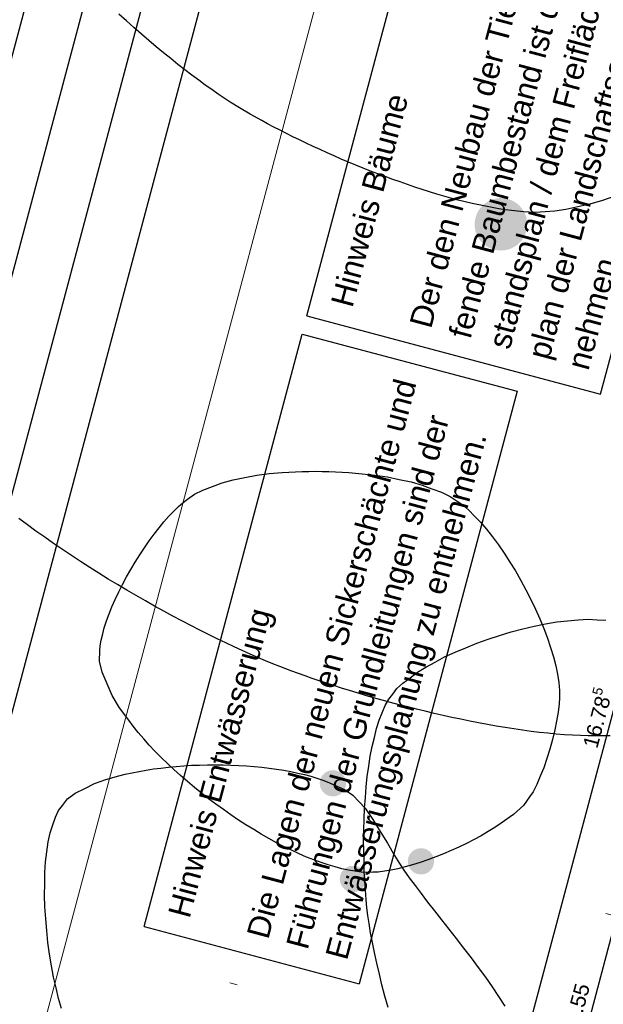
# Model space of a CAD drawing. Header units: metres. Extents: x 4462557 to 4462755, y 5328146 to 5328388.
# Tile 123 of 149: x 4462627 to 4462635, y 5328316 to 5328329. Entities that reach past the tile are written whole.
import ezdxf

# ---------------------------------------------------------------- set-up
doc = ezdxf.new("R2010")
doc.units = ezdxf.units.M
doc.header["$PDMODE"] = 65
doc.linetypes.add('AUSGEZOGEN', pattern=[0])
doc.linetypes.add('VERDECKT2_S2', pattern=[0.15, 0.1, -0.05])
doc.layers.add('B31_BEWLIN', color=3, linetype='AUSGEZOGEN')
doc.layers.add('Maßlinie_Allgemein', color=7, linetype='AUSGEZOGEN', lineweight=13)
doc.layers.add('Standard', color=7, linetype='AUSGEZOGEN', lineweight=13)
doc.styles.add('ARIAL', font='ARIAL.TTF')
doc.dimstyles.new('_DIMSTYLE_10', dxfattribs={"dimtxt": 0.2, "dimasz": 0.3, "dimexe": 0, "dimexo": 1e-06, "dimgap": 0.1, "dimtad": 2, "dimdec": 3, "dimrnd": 0.005, "dimzin": 4, "dimdsep": 46, "dimtxsty": 'ARIAL', "dimblk1": 'ALL_ML_STRICH', "dimblk2": 'ALL_ML_STRICH', "dimsah": 1, "dimcen": 0, "dimse1": 1, "dimse2": 1, "dimclrd": 7, "dimclre": 7, "dimclrt": 7, "dimadec": 0, "dimazin": 0, "dimtfac": 1, "dimtdec": 0, "dimtix": 1, "dimtmove": 2, "dimatfit": 3, "dimfxl": 0, "dimtzin": 0, "dimlwd": 0, "dimlwe": 13, "dimarcsym": 0})
doc.dimstyles.new('_DIMSTYLE_3', dxfattribs={"dimtxt": 0.2, "dimasz": 0.3, "dimexe": 0, "dimexo": 0, "dimgap": 0.1, "dimtad": 2, "dimrnd": 0.005, "dimzin": 4, "dimdsep": 46, "dimtxsty": 'ARIAL', "dimblk1": 'ALL_ML_STRICH', "dimblk2": 'ALL_ML_STRICH', "dimsah": 1, "dimcen": 0, "dimclrd": 7, "dimclre": 7, "dimclrt": 7, "dimadec": 0, "dimazin": 0, "dimtfac": 1, "dimtdec": 0, "dimtix": 1, "dimtmove": 2, "dimatfit": 3, "dimfxl": 0, "dimtzin": 0, "dimlwd": 0, "dimlwe": 13, "dimarcsym": 0})
doc.dimstyles.new('_DIMSTYLE_5', dxfattribs={"dimtxt": 0.2, "dimasz": 0.3, "dimexe": 0, "dimexo": 0, "dimgap": 0.1, "dimtad": 2, "dimdec": 3, "dimrnd": 0.005, "dimzin": 4, "dimdsep": 46, "dimtxsty": 'ARIAL', "dimblk1": 'ALL_ML_STRICH', "dimblk2": 'ALL_ML_STRICH', "dimsah": 1, "dimcen": 0, "dimclrd": 7, "dimclre": 7, "dimclrt": 7, "dimadec": 0, "dimazin": 0, "dimtfac": 1, "dimtdec": 0, "dimtix": 1, "dimtmove": 2, "dimatfit": 3, "dimfxl": 0, "dimtzin": 0, "dimlwd": 0, "dimlwe": 13, "dimarcsym": 0})
doc.dimstyles.new('_DIMSTYLE_7', dxfattribs={"dimtxt": 0.2, "dimasz": 0.3, "dimexe": 0, "dimexo": 1e-06, "dimgap": 0.1, "dimtad": 2, "dimrnd": 0.005, "dimzin": 4, "dimdsep": 46, "dimtxsty": 'ARIAL', "dimblk1": 'ALL_ML_STRICH', "dimblk2": 'ALL_ML_STRICH', "dimsah": 1, "dimcen": 0, "dimse1": 1, "dimse2": 1, "dimclrd": 7, "dimclre": 7, "dimclrt": 7, "dimadec": 0, "dimazin": 0, "dimtfac": 1, "dimtdec": 0, "dimtix": 1, "dimtmove": 2, "dimatfit": 3, "dimfxl": 0, "dimtzin": 0, "dimlwd": 0, "dimlwe": 13, "dimarcsym": 0})

# ---------------------------------------------------------------- blocks, each defined once
blk = doc.blocks.new('ALL_ML_STRICH')
at = {"color": 0, "linetype": 'ByBlock', "lineweight": -2}
for p, q in [((0, -0.5), (0, 0.5)), ((-1, 0), (0.5, 0)), ((-0.3, -0.3), (0.3, 0.3))]:
    blk.add_line(p, q, dxfattribs=at)
blk = doc.blocks.new('*D99')
at = {"layer": 'DEFPOINTS', "color": 7, "linetype": 'AUSGEZOGEN', "lineweight": 13}
for p in [(4462642.245, 5328325.974), (4462632.953, 5328303.715), (4462636.094, 5328302.879)]:
    blk.add_point(p, dxfattribs=at)
at = {"layer": 'Maßlinie_Allgemein', "color": 7, "linetype": 'AUSGEZOGEN', "lineweight": -2}
blk.add_line((4462632.953, 5328303.715), (4462639.104, 5328326.81), dxfattribs=at)
at = {"layer": 'Maßlinie_Allgemein', "color": 7, "linetype": 'AUSGEZOGEN', "lineweight": 13, "xscale": 0.3, "yscale": 0.3, "zscale": 0.3}
for p, rotation in [((4462639.104, 5328326.81), 75.08618508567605), ((4462632.953, 5328303.715), 255.0861850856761)]:
    blk.add_blockref('ALL_ML_STRICH', p, dxfattribs=dict(at, rotation=rotation))
at = {"layer": 'Maßlinie_Allgemein', "color": 7, "linetype": 'AUSGEZOGEN', "lineweight": 13, "insert": (4462635.834, 5328315.322), "char_height": 0.2, "width": 1, "attachment_point": 5, "rotation": 75.0862, "style": 'ARIAL'}
blk.add_mtext('\\A1;{\\A1;{23.90\\H0.132000;\\S^ ;}}', dxfattribs=at)
blk = doc.blocks.new('*D157')
at = {"layer": 'DEFPOINTS', "color": 7, "linetype": 'AUSGEZOGEN', "lineweight": 13}
for p in [(4462638.309, 5328316.053), (4462634.271, 5328314.489), (4462637.653, 5328313.588)]:
    blk.add_point(p, dxfattribs=at)
at = {"layer": 'Maßlinie_Allgemein', "color": 7, "linetype": 'AUSGEZOGEN', "lineweight": -2}
blk.add_line((4462634.271, 5328314.489), (4462634.927, 5328316.953), dxfattribs=at)
at = {"layer": 'Maßlinie_Allgemein', "color": 7, "linetype": 'AUSGEZOGEN', "lineweight": 13, "xscale": 0.3, "yscale": 0.3, "zscale": 0.3}
for p, rotation in [((4462634.927, 5328316.953), 75.08618508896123), ((4462634.271, 5328314.489), 255.0861850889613)]:
    blk.add_blockref('ALL_ML_STRICH', p, dxfattribs=dict(at, rotation=rotation))
at = {"layer": 'Maßlinie_Allgemein', "color": 7, "linetype": 'AUSGEZOGEN', "lineweight": 13, "insert": (4462634.406, 5328315.787), "char_height": 0.2, "width": 0.8, "attachment_point": 5, "rotation": 75.0862, "style": 'ARIAL'}
blk.add_mtext('\\A1;{\\A1;{2.55\\H0.132000;\\S^ ;}}', dxfattribs=at)
blk = doc.blocks.new('*D160')
at = {"layer": 'DEFPOINTS', "color": 7, "linetype": 'AUSGEZOGEN', "lineweight": 13}
for p in [(4462642.068, 5328326.28), (4462629.534, 5328312.248), (4462632.675, 5328311.412)]:
    blk.add_point(p, dxfattribs=at)
at = {"layer": 'Maßlinie_Allgemein', "color": 7, "linetype": 'AUSGEZOGEN', "lineweight": -2}
blk.add_line((4462632.675, 5328311.412), (4462636.995, 5328327.631), dxfattribs=at)
at = {"layer": 'Maßlinie_Allgemein', "color": 7, "linetype": 'AUSGEZOGEN', "lineweight": 13, "xscale": 0.3, "yscale": 0.3, "zscale": 0.3}
for p, rotation in [((4462636.995, 5328327.631), 75.08618508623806), ((4462632.675, 5328311.412), 255.0861850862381)]:
    blk.add_blockref('ALL_ML_STRICH', p, dxfattribs=dict(at, rotation=rotation))
at = {"layer": 'Maßlinie_Allgemein', "color": 7, "linetype": 'AUSGEZOGEN', "lineweight": 13, "insert": (4462634.645, 5328319.6), "char_height": 0.2, "width": 1.2, "attachment_point": 5, "rotation": 75.0862, "style": 'ARIAL'}
blk.add_mtext('\\A1;{\\A1;{16.78\\H0.132000;\\S5^ ;}}', dxfattribs=at)
blk = doc.blocks.new('*D165')
at = {"layer": 'DEFPOINTS', "color": 7, "linetype": 'AUSGEZOGEN', "lineweight": 13}
for p in [(4462658.012, 5328322.033), (4462627.546, 5328226.49), (4462635.132, 5328224.469)]:
    blk.add_point(p, dxfattribs=at)
at = {"layer": 'Maßlinie_Allgemein', "color": 7, "linetype": 'AUSGEZOGEN', "lineweight": -2}
blk.add_line((4462635.132, 5328224.469), (4462660.911, 5328321.261), dxfattribs=at)
at = {"layer": 'Maßlinie_Allgemein', "color": 7, "linetype": 'AUSGEZOGEN', "lineweight": 13, "yscale": 0.3, "zscale": 0.3}
for p, xscale, rotation in [((4462660.911, 5328321.261), 0.3, 75.08618508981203), ((4462635.132, 5328224.469), 0.2999999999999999, 255.0861850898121)]:
    blk.add_blockref('ALL_ML_STRICH', p, dxfattribs=dict(at, xscale=xscale, rotation=rotation))
at = {"layer": 'Maßlinie_Allgemein', "color": 7, "linetype": 'AUSGEZOGEN', "lineweight": 13, "insert": (4462647.83, 5328272.936), "char_height": 0.2, "width": 1.4, "attachment_point": 5, "rotation": 75.0862, "style": 'ARIAL'}
blk.add_mtext('\\A1;{\\A1;{100.16\\H0.132000;\\S5^ ;}}', dxfattribs=at)
blk = doc.blocks.new('*D166')
at = {"layer": 'DEFPOINTS', "color": 7, "linetype": 'AUSGEZOGEN', "lineweight": 13}
for p in [(4462658.012, 5328322.033), (4462626.645, 5328223.107), (4462634.955, 5328220.894)]:
    blk.add_point(p, dxfattribs=at)
at = {"layer": 'Maßlinie_Allgemein', "color": 7, "linetype": 'AUSGEZOGEN', "lineweight": -2}
blk.add_line((4462634.955, 5328220.894), (4462661.636, 5328321.068), dxfattribs=at)
at = {"layer": 'Maßlinie_Allgemein', "color": 7, "linetype": 'AUSGEZOGEN', "lineweight": 13, "xscale": 0.3, "yscale": 0.3, "zscale": 0.3}
for p, rotation in [((4462661.636, 5328321.068), 75.08618508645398), ((4462634.955, 5328220.894), 255.086185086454)]:
    blk.add_blockref('ALL_ML_STRICH', p, dxfattribs=dict(at, rotation=rotation))
at = {"layer": 'Maßlinie_Allgemein', "color": 7, "linetype": 'AUSGEZOGEN', "lineweight": 13, "insert": (4462648.104, 5328271.052), "char_height": 0.2, "width": 1.4, "attachment_point": 5, "rotation": 75.0862, "style": 'ARIAL'}
blk.add_mtext('\\A1;{\\A1;{103.66\\H0.132000;\\S5^ ;}}', dxfattribs=at)
blk = doc.blocks.new('*D507')
at = {"layer": 'DEFPOINTS', "color": 7, "linetype": 'AUSGEZOGEN', "lineweight": 13}
for p in [(4462624.585, 5328330.936), (4462600.576, 5328252.213), (4462607.63, 5328250.335)]:
    blk.add_point(p, dxfattribs=at)
at = {"layer": 'Maßlinie_Allgemein', "color": 7, "linetype": 'AUSGEZOGEN', "lineweight": -2}
for p, q in [((4462607.63, 5328250.335), (4462628.798, 5328329.814)), ((4462628.798, 5328329.814), (4462628.798, 5328329.814)), ((4462607.63, 5328250.335), (4462607.63, 5328250.335))]:
    blk.add_line(p, q, dxfattribs=at)
at = {"layer": 'Maßlinie_Allgemein', "color": 7, "linetype": 'AUSGEZOGEN', "lineweight": 13, "xscale": 0.3, "yscale": 0.3, "zscale": 0.3}
for p, rotation in [((4462628.798, 5328329.814), 75.08618496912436), ((4462607.63, 5328250.335), 255.0861849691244)]:
    blk.add_blockref('ALL_ML_STRICH', p, dxfattribs=dict(at, rotation=rotation))
at = {"layer": 'Maßlinie_Allgemein', "color": 7, "linetype": 'AUSGEZOGEN', "lineweight": 13, "insert": (4462618.019, 5328290.132), "char_height": 0.2, "width": 1, "attachment_point": 5, "rotation": 75.0862, "style": 'ARIAL'}
blk.add_mtext('\\A1;{\\A1;{82.25\\H0.132000;\\S^ ;}}', dxfattribs=at)
blk = doc.blocks.new('*D510')
at = {"layer": 'DEFPOINTS', "color": 7, "linetype": 'AUSGEZOGEN', "lineweight": 13}
for p in [(4462624.585, 5328330.936), (4462595.124, 5328235.125), (4462603.743, 5328232.829)]:
    blk.add_point(p, dxfattribs=at)
at = {"layer": 'Maßlinie_Allgemein', "color": 7, "linetype": 'AUSGEZOGEN', "lineweight": -2}
for p, q in [((4462603.743, 5328232.829), (4462629.523, 5328329.621)), ((4462629.523, 5328329.621), (4462629.523, 5328329.621)), ((4462603.743, 5328232.829), (4462603.743, 5328232.829))]:
    blk.add_line(p, q, dxfattribs=at)
at = {"layer": 'Maßlinie_Allgemein', "color": 7, "linetype": 'AUSGEZOGEN', "lineweight": 13, "xscale": 0.3, "yscale": 0.3, "zscale": 0.3}
for p, rotation in [((4462629.523, 5328329.621), 75.08618496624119), ((4462603.743, 5328232.829), 255.0861849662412)]:
    blk.add_blockref('ALL_ML_STRICH', p, dxfattribs=dict(at, rotation=rotation))
at = {"layer": 'Maßlinie_Allgemein', "color": 7, "linetype": 'AUSGEZOGEN', "lineweight": 13, "insert": (4462616.441, 5328281.296), "char_height": 0.2, "width": 1.4, "attachment_point": 5, "rotation": 75.0862, "style": 'ARIAL'}
blk.add_mtext('\\A1;{\\A1;{100.16\\H0.132000;\\S5^ ;}}', dxfattribs=at)
blk = doc.blocks.new('*D517')
at = {"layer": 'DEFPOINTS', "color": 7, "linetype": 'AUSGEZOGEN', "lineweight": 13}
for p in [(4462624.337, 5328330.743), (4462613.407, 5328289.704), (4462616.354, 5328288.919)]:
    blk.add_point(p, dxfattribs=at)
at = {"layer": 'Maßlinie_Allgemein', "color": 7, "linetype": 'AUSGEZOGEN', "lineweight": -2}
for p, q in [((4462616.354, 5328288.919), (4462627.284, 5328329.958)), ((4462627.284, 5328329.958), (4462627.284, 5328329.958)), ((4462616.354, 5328288.919), (4462616.354, 5328288.919))]:
    blk.add_line(p, q, dxfattribs=at)
at = {"layer": 'Maßlinie_Allgemein', "color": 7, "linetype": 'AUSGEZOGEN', "lineweight": 13, "xscale": 0.3, "yscale": 0.3, "zscale": 0.3}
for p, rotation in [((4462627.284, 5328329.958), 75.08618456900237), ((4462616.354, 5328288.919), 255.0861845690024)]:
    blk.add_blockref('ALL_ML_STRICH', p, dxfattribs=dict(at, rotation=rotation))
at = {"layer": 'Maßlinie_Allgemein', "color": 7, "linetype": 'AUSGEZOGEN', "lineweight": 13, "insert": (4462621.627, 5328309.497), "char_height": 0.2, "width": 1, "attachment_point": 5, "rotation": 75.0862, "style": 'ARIAL'}
blk.add_mtext('\\A1;{\\A1;{42.47\\H0.132000;\\S^ ;}}', dxfattribs=at)
blk = doc.blocks.new('*D525')
at = {"layer": 'DEFPOINTS', "color": 7, "linetype": 'AUSGEZOGEN', "lineweight": 13}
for p in [(4462624.52, 5328330.694), (4462603.297, 5328251.747), (4462606.969, 5328250.769)]:
    blk.add_point(p, dxfattribs=at)
at = {"layer": 'Maßlinie_Allgemein', "color": 7, "linetype": 'AUSGEZOGEN', "lineweight": -2}
for p, q in [((4462606.969, 5328250.769), (4462628.009, 5328329.765)), ((4462628.009, 5328329.765), (4462628.009, 5328329.765)), ((4462606.969, 5328250.769), (4462606.969, 5328250.769))]:
    blk.add_line(p, q, dxfattribs=at)
at = {"layer": 'Maßlinie_Allgemein', "color": 7, "linetype": 'AUSGEZOGEN', "lineweight": 13, "xscale": 0.3, "yscale": 0.3, "zscale": 0.3}
for p, rotation in [((4462628.009, 5328329.765), 75.08618456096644), ((4462606.969, 5328250.769), 255.0861845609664)]:
    blk.add_blockref('ALL_ML_STRICH', p, dxfattribs=dict(at, rotation=rotation))
at = {"layer": 'Maßlinie_Allgemein', "color": 7, "linetype": 'AUSGEZOGEN', "lineweight": 13, "insert": (4462617.294, 5328290.325), "char_height": 0.2, "width": 1, "attachment_point": 5, "rotation": 75.0862, "style": 'ARIAL'}
blk.add_mtext('\\A1;{\\A1;{81.75\\H0.132000;\\S^ ;}}', dxfattribs=at)
blk = doc.blocks.new('Laubbaum_Stamm')
at = {"lineweight": 13}
blk.add_hatch(color=7, dxfattribs=at).paths.add_polyline_path([(0, 0.5), (-0.051, 0.497), (-0.101, 0.49), (-0.15, 0.477), (-0.197, 0.459), (-0.243, 0.437), (-0.286, 0.41), (-0.326, 0.379), (-0.362, 0.344), (-0.395, 0.306), (-0.424, 0.264), (-0.449, 0.22), (-0.469, 0.174), (-0.484, 0.125), (-0.494, 0.076), (-0.499, 0.025), (-0.499, -0.025), (-0.494, -0.076), (-0.484, -0.125), (-0.469, -0.174), (-0.449, -0.22), (-0.424, -0.264), (-0.395, -0.306), (-0.362, -0.344), (-0.326, -0.379), (-0.286, -0.41), (-0.243, -0.437), (-0.197, -0.459), (-0.15, -0.477), (-0.101, -0.49), (-0.051, -0.497), (0, -0.5), (0.051, -0.497), (0.101, -0.49), (0.15, -0.477), (0.197, -0.459), (0.243, -0.437), (0.286, -0.41), (0.326, -0.379), (0.362, -0.344), (0.395, -0.306), (0.424, -0.264), (0.449, -0.22), (0.469, -0.174), (0.484, -0.125), (0.494, -0.076), (0.499, -0.025), (0.499, 0.025), (0.494, 0.076), (0.484, 0.125), (0.469, 0.174), (0.449, 0.22), (0.424, 0.264), (0.395, 0.306), (0.362, 0.344), (0.326, 0.379), (0.286, 0.41), (0.243, 0.437), (0.197, 0.459), (0.15, 0.477), (0.101, 0.49), (0.051, 0.497)])

msp = doc.modelspace()

# ---------------------------------------------------------------- linework, layer by layer
at = {"layer": 'B31_BEWLIN', "color": 250, "linetype": 'AUSGEZOGEN'}
for points in [[(4462634.91452, 5328326.5554), (4462634.73742, 5328326.49557), (4462634.56724, 5328326.44631), (4462634.40854, 5328326.40996), (4462634.24983, 5328326.37361), (4462634.10338, 5328326.35078), (4462633.97353, 5328326.34294), (4462633.83749, 5328326.33545), (4462633.68587, 5328326.34169), (4462633.5223, 5328326.36144), (4462633.44021, 5328326.3717), (4462633.35484, 5328326.38448), (4462633.267, 5328326.40039), (4462633.17994, 5328326.41693), (4462633.09023, 5328326.43519), (4462632.99866, 5328326.45581), (4462632.90709, 5328326.47643), (4462632.81304, 5328326.50019), (4462632.71853, 5328326.52613), (4462632.62402, 5328326.55208), (4462632.52906, 5328326.58021), (4462632.43223, 5328326.6107), (4462632.3354, 5328326.64118), (4462632.23733, 5328326.67324), (4462632.13943, 5328326.70669), (4462632.0409, 5328326.74094), (4462631.94175, 5328326.77596), (4462631.84277, 5328326.8124), (4462631.74379, 5328326.84883), (4462631.64497, 5328326.88666), (4462631.54709, 5328326.92652), (4462631.44984, 5328326.9656), (4462631.35275, 5328327.00608), (4462631.25785, 5328327.04702), (4462631.16233, 5328327.08875), (4462631.06822, 5328327.13031), (4462630.97489, 5328327.17249), (4462630.88156, 5328327.21467), (4462630.78979, 5328327.25809), (4462630.70084, 5328327.30119), (4462630.61188, 5328327.34428), (4462630.52574, 5328327.38705), (4462630.44178, 5328327.43027), (4462630.35783, 5328327.4735), (4462630.27668, 5328327.5164), (4462630.19835, 5328327.55897), (4462630.04308, 5328327.64395), (4462629.90186, 5328327.7273), (4462629.77778, 5328327.80693), (4462629.69981, 5328327.85687), (4462629.61794, 5328327.91196), (4462629.53236, 5328327.97174), (4462629.44677, 5328328.03153), (4462629.35824, 5328328.09665), (4462629.26661, 5328328.16568), (4462629.17498, 5328328.23472), (4462629.08103, 5328328.30829), (4462628.98538, 5328328.38562), (4462628.88973, 5328328.46296), (4462628.7916, 5328328.54342), (4462628.69317, 5328328.62749), (4462628.59475, 5328328.71155), (4462628.49603, 5328328.7992), (4462628.39685, 5328328.88905), (4462628.29689, 5328328.97827)], [(4462634.8388, 5328319.36051), (4462634.74305, 5328319.35742), (4462634.64481, 5328319.35746), (4462634.54518, 5328319.35766), (4462634.44165, 5328319.36116), (4462634.33486, 5328319.36718), (4462634.22947, 5328319.37303), (4462634.12081, 5328319.3814), (4462634.00967, 5328319.39291), (4462633.89854, 5328319.40441), (4462633.78413, 5328319.41843), (4462633.66927, 5328319.43464), (4462633.55441, 5328319.45085), (4462633.43768, 5328319.46942), (4462633.31972, 5328319.48955), (4462633.20316, 5328319.50952), (4462633.08614, 5328319.53167), (4462632.96788, 5328319.5554), (4462632.84962, 5328319.57912), (4462632.73091, 5328319.60503), (4462632.61298, 5328319.63157), (4462632.49364, 5328319.65827), (4462632.37587, 5328319.6862), (4462632.25889, 5328319.71476), (4462632.1419, 5328319.74332), (4462632.02649, 5328319.77312), (4462631.91264, 5328319.80417), (4462631.80019, 5328319.83504), (4462631.68853, 5328319.86654), (4462631.58047, 5328319.89834), (4462631.471, 5328319.93029), (4462631.36512, 5328319.96254), (4462631.26143, 5328319.99525), (4462631.15915, 5328320.02779), (4462631.05968, 5328320.06001), (4462630.9638, 5328320.09252), (4462630.86792, 5328320.12503), (4462630.77625, 5328320.15705), (4462630.6888, 5328320.18858), (4462630.60072, 5328320.2209), (4462630.51749, 5328320.25194), (4462630.44019, 5328320.28214), (4462630.34667, 5328320.31951), (4462630.24817, 5328320.36015), (4462630.14579, 5328320.4041), (4462630.04482, 5328320.44788), (4462629.93855, 5328320.49513), (4462629.82918, 5328320.54629), (4462629.71981, 5328320.59746), (4462629.60655, 5328320.65192), (4462629.49081, 5328320.70952), (4462629.37444, 5328320.76791), (4462629.25544, 5328320.82803), (4462629.13473, 5328320.8919), (4462629.01464, 5328320.95499), (4462628.89348, 5328321.02105), (4462628.77108, 5328321.08869), (4462628.64805, 5328321.1571), (4462628.52395, 5328321.22849), (4462628.40001, 5328321.30128), (4462628.27607, 5328321.37407), (4462628.15307, 5328321.44889), (4462628.02962, 5328321.5259), (4462627.90758, 5328321.60274), (4462627.7857, 5328321.68099), (4462627.66538, 5328321.76048), (4462627.54445, 5328321.84076), (4462627.42508, 5328321.92227), (4462627.30869, 5328322.00486), (4462627.19151, 5328322.08684), (4462627.07669, 5328322.17067), (4462626.96483, 5328322.25558)], [(4462631.88331, 5328315.73715), (4462631.83896, 5328315.88825), (4462631.79944, 5328316.03807), (4462631.76443, 5328316.1838), (4462631.72941, 5328316.32954), (4462631.69891, 5328316.47119), (4462631.67367, 5328316.60298), (4462631.64764, 5328316.73415), (4462631.62703, 5328316.85685), (4462631.61308, 5328316.96523), (4462631.59937, 5328317.0658), (4462631.58902, 5328317.17877), (4462631.58044, 5328317.30079), (4462631.57107, 5328317.42218), (4462631.56425, 5328317.55325), (4462631.56011, 5328317.68899), (4462631.55597, 5328317.82473), (4462631.55529, 5328317.96576), (4462631.55759, 5328318.10786), (4462631.56129, 5328318.24981), (4462631.56812, 5328318.39424), (4462631.57963, 5328318.53598), (4462631.58973, 5328318.6779), (4462631.60389, 5328318.81791), (4462631.62317, 5328318.95306), (4462631.64307, 5328319.08743), (4462631.66732, 5328319.2163), (4462631.69761, 5328319.33593), (4462631.7279, 5328319.45556), (4462631.76283, 5328319.56611), (4462631.80331, 5328319.6632), (4462631.84318, 5328319.76107), (4462631.88937, 5328319.84611), (4462631.94309, 5328319.91494), (4462631.99912, 5328319.98782), (4462632.07883, 5328320.06112), (4462632.17478, 5328320.13325), (4462632.27074, 5328320.20537), (4462632.38354, 5328320.27554), (4462632.50883, 5328320.34283), (4462632.63412, 5328320.41012), (4462632.77189, 5328320.47453), (4462632.91619, 5328320.53391), (4462633.06049, 5328320.5933), (4462633.21211, 5328320.64827), (4462633.36572, 5328320.69589), (4462633.51871, 5328320.7443), (4462633.67369, 5328320.78535), (4462633.82567, 5328320.81893), (4462633.97826, 5328320.85172), (4462634.12785, 5328320.87703), (4462634.26911, 5328320.89191), (4462634.41037, 5328320.9068), (4462634.54347, 5328320.91268), (4462634.66307, 5328320.90659), (4462634.78266, 5328320.90051)], [(4462627.53106, 5328315.72385), (4462627.49255, 5328315.85789), (4462627.45862, 5328316.00066), (4462627.42609, 5328316.14326), (4462627.39673, 5328316.29474), (4462627.37348, 5328316.44979), (4462627.35101, 5328316.60546), (4462627.33387, 5328316.76406), (4462627.32297, 5328316.92123), (4462627.31144, 5328317.07919), (4462627.30616, 5328317.2357), (4462627.30787, 5328317.385), (4462627.31036, 5328317.53491), (4462627.32001, 5328317.67901), (4462627.33756, 5328317.81152), (4462627.35511, 5328317.94402), (4462627.38135, 5328318.06554), (4462627.41562, 5328318.17047), (4462627.44928, 5328318.27619), (4462627.49237, 5328318.36514), (4462627.54561, 5328318.43231), (4462627.61185, 5328318.51711), (4462627.71391, 5328318.5928), (4462627.84185, 5328318.65835), (4462627.969, 5328318.72329), (4462628.12281, 5328318.77872), (4462628.29468, 5328318.82422), (4462628.38132, 5328318.84688), (4462628.472, 5328318.86766), (4462628.56658, 5328318.88513), (4462628.65975, 5328318.90276), (4462628.75619, 5328318.91788), (4462628.85511, 5328318.92987), (4462628.95482, 5328318.94247), (4462629.05701, 5328318.95194), (4462629.16027, 5328318.95843), (4462629.26432, 5328318.96555), (4462629.36945, 5328318.96969), (4462629.47503, 5328318.97165), (4462629.57984, 5328318.97298), (4462629.68509, 5328318.97212), (4462629.78862, 5328318.96862), (4462629.89215, 5328318.96512), (4462629.99535, 5328318.95881), (4462630.09681, 5328318.94985), (4462630.19828, 5328318.94089), (4462630.29802, 5328318.92929), (4462630.39462, 5328318.9152), (4462630.49184, 5328318.90033), (4462630.58654, 5328318.8822), (4462630.67671, 5328318.86174), (4462630.76625, 5328318.84207), (4462630.85188, 5328318.8193), (4462630.93217, 5328318.79358), (4462631.01309, 5328318.76708), (4462631.08947, 5328318.73826), (4462631.15912, 5328318.70667), (4462631.29841, 5328318.64348), (4462631.41281, 5328318.56824), (4462631.49508, 5328318.48109), (4462631.57699, 5328318.39466), (4462631.67881, 5328318.24186), (4462631.77655, 5328318.08456), (4462631.8735, 5328317.92663), (4462631.96637, 5328317.7642), (4462632.03488, 5328317.65801), (4462632.09154, 5328317.56739), (4462632.16256, 5328317.46801), (4462632.24135, 5328317.36203), (4462632.32014, 5328317.25605), (4462632.40732, 5328317.14268), (4462632.49964, 5328317.02445), (4462632.59195, 5328316.90622), (4462632.68939, 5328316.78312), (4462632.78713, 5328316.65642), (4462632.88565, 5328316.53035), (4462632.98525, 5328316.4013), (4462633.08126, 5328316.27196), (4462633.17648, 5328316.142), (4462633.2681, 5328316.01174), (4462633.35287, 5328315.88371), (4462633.43764, 5328315.75568)]]:
    msp.add_lwpolyline(points, dxfattribs=at)
msp.add_lwpolyline([(4462632.80026, 5328322.48788), (4462632.87567, 5328322.43665), (4462632.95387, 5328322.36846), (4462633.03342, 5328322.28731), (4462633.11234, 5328322.20694), (4462633.19182, 5328322.11298), (4462633.27015, 5328322.00919), (4462633.34927, 5328321.90601), (4462633.42662, 5328321.79379), (4462633.50113, 5328321.6755), (4462633.57626, 5328321.55641), (4462633.64855, 5328321.43126), (4462633.71629, 5328321.30378), (4462633.78264, 5328321.17647), (4462633.84444, 5328321.04683), (4462633.89984, 5328320.91723), (4462633.95523, 5328320.78764), (4462634.00439, 5328320.65947), (4462634.04404, 5328320.53527), (4462634.0837, 5328320.41106), (4462634.11463, 5328320.29142), (4462634.13576, 5328320.17934), (4462634.15627, 5328320.06803), (4462634.16557, 5328319.96444), (4462634.16309, 5328319.871), (4462634.16027, 5328319.78424), (4462634.14612, 5328319.67483), (4462634.12301, 5328319.55579), (4462634.10069, 5328319.43737), (4462634.07004, 5328319.30853), (4462634.03393, 5328319.18174), (4462633.99642, 5328319.05512), (4462633.95346, 5328318.93056), (4462633.90791, 5328318.82053), (4462633.86236, 5328318.71051), (4462633.81345, 5328318.6144), (4462633.76585, 5328318.54558), (4462633.68443, 5328318.42937), (4462633.55091, 5328318.30965), (4462633.38603, 5328318.19571), (4462633.30389, 5328318.13835), (4462633.21474, 5328318.08181), (4462633.12091, 5328318.02794), (4462633.02646, 5328317.97486), (4462632.92656, 5328317.92384), (4462632.82417, 5328317.87595), (4462632.72257, 5328317.82869), (4462632.61849, 5328317.78456), (4462632.51489, 5328317.74464), (4462632.4113, 5328317.70473), (4462632.30757, 5328317.66981), (4462632.20731, 5328317.64019), (4462632.10783, 5328317.61118), (4462632.01182, 5328317.58747), (4462631.92224, 5328317.57013), (4462631.83266, 5328317.55279), (4462631.7503, 5328317.54244), (4462631.67726, 5328317.54072), (4462631.60176, 5328317.53836), (4462631.5212, 5328317.54346), (4462631.43724, 5328317.55608), (4462631.3539, 5328317.56791), (4462631.26577, 5328317.58742), (4462631.17469, 5328317.61225), (4462631.08361, 5328317.63709), (4462630.98975, 5328317.66865), (4462630.89296, 5328317.70554), (4462630.79554, 5328317.74321), (4462630.69659, 5328317.78605), (4462630.59611, 5328317.83404), (4462630.49624, 5328317.88125), (4462630.39563, 5328317.93425), (4462630.29472, 5328317.99084), (4462630.1924, 5328318.04759), (4462630.09058, 5328318.10855), (4462629.98846, 5328318.17311), (4462629.88696, 5328318.23689), (4462629.78595, 5328318.30488), (4462629.68668, 5328318.37551), (4462629.58819, 5328318.44677), (4462629.49064, 5328318.52005), (4462629.39624, 5328318.59581), (4462629.30042, 5328318.67174), (4462629.20775, 5328318.75015), (4462629.11804, 5328318.82964), (4462629.02834, 5328318.90913), (4462628.94161, 5328318.98969), (4462628.85864, 5328319.07196), (4462628.77629, 5328319.15344), (4462628.69831, 5328319.23583), (4462628.62612, 5328319.31898), (4462628.55393, 5328319.40212), (4462628.48673, 5328319.4854), (4462628.42656, 5328319.56786), (4462628.30403, 5328319.73232), (4462628.20554, 5328319.89541), (4462628.13966, 5328320.05114), (4462628.07299, 5328320.20626), (4462628.03831, 5328320.3548), (4462628.04338, 5328320.48966), (4462628.04544, 5328320.55686), (4462628.05864, 5328320.63363), (4462628.07969, 5328320.71661), (4462628.10011, 5328320.80037), (4462628.12916, 5328320.89095), (4462628.1651, 5328320.98572), (4462628.20166, 5328321.07971), (4462628.24512, 5328321.17788), (4462628.29373, 5328321.27758), (4462628.34297, 5328321.3765), (4462628.39737, 5328321.47695), (4462628.4552, 5328321.57629), (4462628.51225, 5328321.67501), (4462628.57272, 5328321.77262), (4462628.63551, 5328321.86569), (4462628.69909, 5328321.95938), (4462628.76499, 5328322.04853), (4462628.83069, 5328322.12987), (4462628.89577, 5328322.21199), (4462628.96066, 5328322.28631), (4462629.0244, 5328322.35079), (4462629.08814, 5328322.41528), (4462629.15011, 5328322.47071), (4462629.20985, 5328322.51364), (4462629.30076, 5328322.57848), (4462629.41412, 5328322.63505), (4462629.54352, 5328322.68264), (4462629.67292, 5328322.73023), (4462629.81775, 5328322.76962), (4462629.97439, 5328322.80052), (4462630.13104, 5328322.83141), (4462630.29873, 5328322.85319), (4462630.47122, 5328322.8673), (4462630.55809, 5328322.87356), (4462630.6462, 5328322.87826), (4462630.73554, 5328322.88139), (4462630.82411, 5328322.8839), (4462630.91391, 5328322.88485), (4462631.00277, 5328322.88376), (4462631.09163, 5328322.88268), (4462631.18095, 5328322.87941), (4462631.26932, 5328322.87411), (4462631.35847, 5328322.86943), (4462631.44729, 5328322.86195), (4462631.53377, 5328322.8526), (4462631.70609, 5328322.83468), (4462631.87322, 5328322.80883), (4462632.02954, 5328322.7757), (4462632.18726, 5328322.7424), (4462632.33417, 5328322.70182), (4462632.46448, 5328322.6532), (4462632.59417, 5328322.60536), (4462632.70805, 5328322.55011), (4462632.80026, 5328322.48788)], close=True, dxfattribs=at)
at = {"layer": 'Standard', "color": 7, "linetype": 'AUSGEZOGEN', "lineweight": 13}
msp.add_line((4462632.59577, 5328335.39951), (4462602.74992, 5328223.3393), dxfattribs=at)
at = {"layer": 'Standard', "color": 7, "linetype": 'AUSGEZOGEN', "lineweight": 25}
for p, q in [((4462630.79962, 5328324.95544), (4462632.90326, 5328332.85382)), ((4462634.71137, 5328323.9136), (4462636.81501, 5328331.81197)), ((4462630.79962, 5328324.95544), (4462634.71137, 5328323.9136)), ((4462628.63165, 5328316.8155), (4462630.73528, 5328324.71387)), ((4462630.73528, 5328324.71387), (4462633.60101, 5328323.95062)), ((4462633.60101, 5328323.95062), (4462631.49738, 5328316.05224)), ((4462628.63165, 5328316.8155), (4462631.49738, 5328316.05224))]:
    msp.add_line(p, q, dxfattribs=at)
at = {"layer": 'Standard', "color": 7, "linetype": 'VERDECKT2_S2', "lineweight": 13}
msp.add_line((4462629.77475, 5328316.06518), (4462629.87138, 5328316.03945), dxfattribs=at)

# ---------------------------------------------------------------- block references
at = {"layer": 'B31_BEWLIN', "color": 3, "linetype": 'AUSGEZOGEN', "rotation": 308.3640628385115}
for p, xscale, yscale, zscale in [((4462633.38319, 5328326.17703), 0.699999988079, 0.699999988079, 0.699999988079), ((4462631.14592, 5328318.72556), 0.34999999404, 0.3499999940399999, 0.34999999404), ((4462632.31843, 5328317.68578), 0.34999999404, 0.3499999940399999, 0.34999999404), ((4462631.41265, 5328317.45088), 0.34999999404, 0.3499999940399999, 0.34999999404)]:
    msp.add_blockref('Laubbaum_Stamm', p, dxfattribs=dict(at, xscale=xscale, yscale=yscale, zscale=zscale))

# ---------------------------------------------------------------- texts
at = {"layer": 'Standard', "color": 7, "linetype": 'AUSGEZOGEN', "lineweight": 18, "char_height": 0.3, "attachment_point": 1, "rotation": 75.086185, "line_spacing_factor": 1.084337, "style": 'ARIAL'}
for s, insert, width in [('{\\fArial|i0|b0;\\H0.300000;\\W1.000000;\\C7;Hinweis Bäume}\\P}\\P{\\fArial|i0|b0;\\H0.300000;\\W1.000000;\\C7;Der den Neubau der Tiefgarage betref-}\\P{\\fArial|i0|b0;\\H0.300000;\\W1.000000;\\C7;fende Baumbestand ist dem Baumbe-}\\P{\\fArial|i0|b0;\\H0.300000;\\W1.000000;\\C7;standsplan / dem Freiflächengestaltungs-}\\P{\\fArial|i0|b0;\\H0.300000;\\W1.000000;\\C7;plan der Landschaftsarchitekten zu ent-}\\P{\\fArial|i0|b0;\\H0.300000;\\W1.000000;\\C7;nehmen.}\\P', (4462631.1139, 5328325.13046), 7.8508599), ('{\\fArial|i0|b0;\\H0.300000;\\W1.000000;\\C7;Hinweis Entwässerung}\\P}\\P{\\fArial|i0|b0;\\H0.300000;\\W1.000000;\\C7;Die Lagen der neuen Sickerschächte und}\\P{\\fArial|i0|b0;\\H0.300000;\\W1.000000;\\C7;Führungen der Grundleitungen sind der}\\P{\\fArial|i0|b0;\\H0.300000;\\W1.000000;\\C7;Entwässerungsplanung zu entnehmen.}\\P', (4462628.94592, 5328316.99051), 7.880888)]:
    msp.add_mtext(s, dxfattribs=dict(at, insert=insert, width=width))

# ---------------------------------------------------------------- dimensions: what is measured, and where the dimension line sits
at = {"layer": 'Maßlinie_Allgemein', "color": 7, "linetype": 'AUSGEZOGEN', "lineweight": 13}
for base, p1, p2, dimstyle, picture, middle in [((4462629.52258, 5328329.6209), (4462603.7433, 5328232.82915), (4462629.52258, 5328329.6209), '_DIMSTYLE_5', '*D510', (4462616.44139, 5328281.29617)), ((4462628.79785, 5328329.81392), (4462607.62951, 5328250.33459), (4462628.79785, 5328329.81392), '_DIMSTYLE_3', '*D507', (4462618.01866, 5328290.13241)), ((4462628.00877, 5328329.76535), (4462606.96911, 5328250.76919), (4462628.00877, 5328329.76535), '_DIMSTYLE_3', '*D525', (4462617.29393, 5328290.32543)), ((4462627.28403, 5328329.95839), (4462616.35371, 5328288.91904), (4462627.28403, 5328329.95839), '_DIMSTYLE_3', '*D517', (4462621.62735, 5328309.49671)), ((4462636.99455, 5328327.63083), (4462629.53436, 5328312.24848), (4462642.0677, 5328326.27966), '_DIMSTYLE_10', '*D160', (4462634.64514, 5328319.60002)), ((4462639.10442, 5328326.81018), (4462636.0939, 5328302.87885), (4462642.24494, 5328325.97374), '_DIMSTYLE_7', '*D99', (4462635.83403, 5328315.32197)), ((4462661.63556, 5328321.068), (4462626.6452, 5328223.1075), (4462658.01188, 5328322.03312), '_DIMSTYLE_10', '*D166', (4462648.10384, 5328271.05226)), ((4462660.91083, 5328321.26103), (4462627.54598, 5328226.4896), (4462658.01188, 5328322.03312), '_DIMSTYLE_10', '*D165', (4462647.82963, 5328272.9363)), ((4462634.92687, 5328316.9533), (4462637.65269, 5328313.58842), (4462638.30897, 5328316.05252), '_DIMSTYLE_7', '*D157', (4462634.40569, 5328315.78684))]:
    dim = msp.add_linear_dim(base=base, p1=p1, p2=p2, angle=75.086185, dimstyle=dimstyle, override={"dimpost": '<>', "dimclrd": 7, "dimclre": 7, "dimclrt": 7, "dimlwd": 0, "dimlwe": 13}, dxfattribs=at)
    dim.commit()
    dim.dimension.update_dxf_attribs({"geometry": picture, "text_midpoint": middle, "dimtype": 160})

doc.saveas('drawing.dxf')
